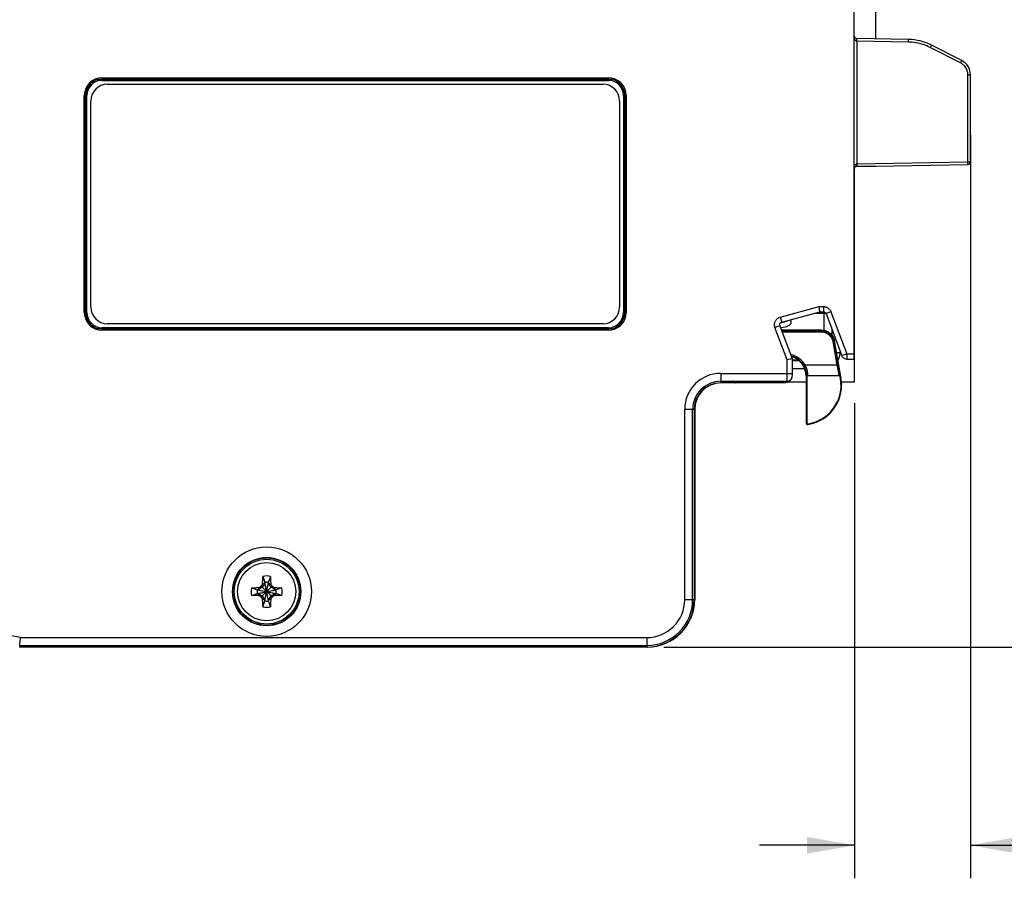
# Model space of a CAD drawing. Header units: inches. Extents: x 0 to 22, y 0 to 17.
# Tile 25 of 28: x 12.9 to 16.7, y 7.4 to 10.6. Entities that reach past the tile are written whole.
import ezdxf

# ---------------------------------------------------------------- set-up
doc = ezdxf.new("R2010")
doc.units = ezdxf.units.IN
doc.header["$LTSCALE"] = 1.21
doc.header["$MEASUREMENT"] = 0
doc.layers.get('0').update_dxf_attribs({"linetype": 'CONTINUOUS'})
doc.layers.add('COSMETIC', color=7, linetype='CONTINUOUS')
doc.layers.add('DIMENSIONS', color=7, linetype='CONTINUOUS')
doc.styles.get("Standard").update_dxf_attribs({"font": 'txt', "width": 0.8})
doc.dimstyles.new('DIMSTYLE_1', dxfattribs={"dimtxt": 0.125, "dimasz": 0.18, "dimexe": 0.18, "dimexo": 0.0625, "dimgap": 0.09, "dimtad": 0, "dimtih": 1, "dimtoh": 1, "dimdec": 3, "dimzin": 4, "dimdsep": 46, "dimtxsty": 'STANDARD', "dimblk": '_FILLED', "dimblk1": '_FILLED', "dimblk2": '_FILLED', "dimcen": 0.09, "dimadec": 0, "dimazin": 0, "dimtp": 0.001, "dimtm": 0.001, "dimtfac": 1, "dimtdec": 3, "dimtofl": 0, "dimtmove": 0, "dimatfit": 3, "dimldrblk": '_FILLED', "dimfxl": 1, "dimtolj": 1, "dimtzin": 4, "dimarcsym": 0})

# ---------------------------------------------------------------- blocks, each defined once
blk = doc.blocks.new('_FILLED')
at = {"color": 0, "linetype": 'BYBLOCK'}
blk.add_solid([(0, 0), (-1, 0.174), (-1, -0.174)], dxfattribs=at)
blk = doc.blocks.new('*D1')
at = {"layer": 'DIMENSIONS', "color": 2, "linetype": 'CONTINUOUS'}
for p, q in [((16.5225, 10.1828), (16.5225, 7.3688)), ((16.0845, 9.167), (16.0845, 7.3688)), ((16.0845, 7.4938), (15.7245, 7.4938)), ((16.5225, 7.4938), (17.01, 7.4938))]:
    blk.add_line(p, q, dxfattribs=at)
at = {"layer": 'DIMENSIONS', "color": 2, "linetype": 'CONTINUOUS', "xscale": 0.18, "yscale": 0.18, "zscale": 0.18}
blk.add_blockref('_FILLED', (16.0845, 7.4938), dxfattribs=at)
at = {"layer": 'DIMENSIONS', "color": 2, "linetype": 'CONTINUOUS', "xscale": 0.18, "yscale": 0.18, "zscale": 0.18, "rotation": 180}
blk.add_blockref('_FILLED', (16.5225, 7.4938), dxfattribs=at)
at = {"layer": 'DIMENSIONS', "color": 2, "linetype": 'CONTINUOUS', "width": 0.8}
for s, p in [('[', (17.5975, 7.4313)), (']', (18.1975, 7.4313)), ('.438', (17.0725, 7.4313)), ('11.13', (17.6975, 7.4313))]:
    blk.add_text(s, height=0.125, dxfattribs=at).set_placement(p)
blk = doc.blocks.new('*D2')
at = {"layer": 'DIMENSIONS', "color": 2, "linetype": 'CONTINUOUS'}
for p, q in [((16.147, 14.2596), (17.3975, 14.2596)), ((17.2725, 14.2596), (17.2725, 11.7173)), ((17.2725, 8.244), (17.2725, 11.4673)), ((15.362, 8.244), (17.3975, 8.244))]:
    blk.add_line(p, q, dxfattribs=at)
at = {"layer": 'DIMENSIONS', "color": 2, "linetype": 'CONTINUOUS', "xscale": 0.18, "yscale": 0.18, "zscale": 0.18}
for p, rotation in [((17.2725, 14.2596), 90), ((17.2725, 8.244), 270)]:
    blk.add_blockref('_FILLED', p, dxfattribs=dict(at, rotation=rotation))
at = {"layer": 'DIMENSIONS', "color": 2, "linetype": 'CONTINUOUS', "width": 0.8}
for s, p in [('[', (17.235, 11.5298)), (']', (17.835, 11.5298)), ('6.016', (16.61, 11.5298)), ('152.8', (17.335, 11.5298))]:
    blk.add_text(s, height=0.125, dxfattribs=at).set_placement(p)

msp = doc.modelspace()

# ---------------------------------------------------------------- linework, layer by layer
at = {"color": 7, "linetype": 'CONTINUOUS'}
for p, q in [((16.0825, 9.3338), (16.0825, 14.2547)), ((16.1645, 10.546), (16.1645, 13.0062)), ((16.288, 10.5438), (16.0923, 10.5472)), ((16.2879, 10.5338), (16.0924, 10.5372)), ((16.0924, 10.5372), (16.0924, 10.073)), ((16.4853, 10.4548), (16.3708, 10.5131)), ((16.4897, 10.4637), (16.3753, 10.522)), ((13.2365, 10.3988), (15.1525, 10.3988)), ((13.2365, 10.3888), (13.2365, 10.3988)), ((15.1525, 10.3888), (15.1525, 10.3988)), ((16.5126, 10.4103), (16.5225, 10.4103)), ((16.5126, 10.0803), (16.5126, 10.4103)), ((16.5225, 10.0803), (16.5225, 10.4103)), ((13.2365, 10.3938), (15.1525, 10.3938)), ((13.2365, 10.3888), (15.1525, 10.3888)), ((13.2565, 10.3738), (15.1325, 10.3738)), ((13.1695, 10.3318), (13.1795, 10.3318)), ((13.1695, 9.5098), (13.1695, 10.3318)), ((13.1745, 9.5098), (13.1745, 10.3318)), ((13.1795, 9.5098), (13.1795, 10.3318)), ((15.2094, 10.3318), (15.2194, 10.3318)), ((15.2094, 10.3318), (15.2094, 9.5098)), ((15.2144, 10.3318), (15.2144, 9.5098)), ((15.2194, 10.3318), (15.2194, 9.5098)), ((13.1945, 9.5298), (13.1945, 10.3118)), ((15.1945, 10.3118), (15.1945, 9.5298)), ((16.1645, 10.0626), (16.0897, 10.0626)), ((16.0923, 10.063), (16.5126, 10.0703)), ((16.0924, 10.073), (16.5126, 10.0803)), ((16.1645, 10.0642), (16.1645, 10.0626)), ((16.5126, 10.0803), (16.5225, 10.0803)), ((16.0845, 9.2484), (16.0845, 10.059)), ((16.0825, 10.0088), (16.0845, 10.0088)), ((16.0825, 9.9988), (16.0845, 9.9988)), ((16.0825, 9.9933), (16.0845, 9.9933)), ((16.0825, 9.9833), (16.0845, 9.9833)), ((16.0845, 9.5435), (16.0825, 9.5435)), ((16.0825, 9.5397), (16.0845, 9.5397)), ((13.1695, 9.5098), (13.1795, 9.5098)), ((15.2094, 9.5098), (15.2194, 9.5098)), ((15.8032, 9.4931), (15.9503, 9.5325)), ((15.8084, 9.4738), (15.9529, 9.5125)), ((15.9357, 9.5079), (15.9752, 9.5079)), ((15.9503, 9.5325), (15.9668, 9.5325)), ((15.9529, 9.5125), (15.9668, 9.5125)), ((15.9668, 9.5325), (15.9668, 9.5125)), ((15.9686, 9.4428), (15.9686, 9.5124)), ((15.9949, 9.5131), (15.9762, 9.506)), ((15.9762, 9.506), (16.0359, 9.3468)), ((15.9949, 9.5131), (16.0546, 9.3538)), ((16.0825, 9.5097), (16.0845, 9.5097)), ((15.1325, 9.4678), (13.2565, 9.4678)), ((15.8037, 9.4704), (15.8031, 9.4702)), ((15.8032, 9.4931), (15.8084, 9.4738)), ((15.8441, 9.4709), (15.8445, 9.4738)), ((15.1525, 9.4528), (13.2365, 9.4528)), ((13.2365, 9.4528), (13.2365, 9.4428)), ((15.1525, 9.4478), (13.2365, 9.4478)), ((15.1525, 9.4428), (13.2365, 9.4428)), ((15.1525, 9.4428), (15.1525, 9.4528)), ((15.7829, 9.4536), (15.8016, 9.4606)), ((15.8288, 9.3313), (15.7829, 9.4536)), ((15.8487, 9.335), (15.8016, 9.4606)), ((15.8047, 9.4524), (15.8077, 9.4531)), ((15.959, 9.4438), (15.8079, 9.4438)), ((15.8086, 9.4421), (15.9576, 9.4421)), ((15.8104, 9.4371), (15.9576, 9.4371)), ((15.9576, 9.4421), (15.959, 9.4438)), ((15.9576, 9.4421), (15.9576, 9.4371)), ((15.9986, 9.4463), (15.9986, 9.424)), ((15.9993, 9.423), (15.9993, 9.4442)), ((16.0068, 9.4008), (16.0019, 9.4)), ((16.0019, 9.4), (16.0176, 9.3108)), ((16.0068, 9.4008), (16.0082, 9.4025)), ((16.0068, 9.4008), (16.0225, 9.3117)), ((16.0332, 9.2609), (16.0082, 9.4025)), ((16.0159, 9.3589), (16.0293, 9.3589)), ((16.0546, 9.3538), (16.0359, 9.3468)), ((16.0546, 9.3538), (16.0825, 9.3538)), ((16.0546, 9.3538), (16.0546, 9.3338)), ((15.8288, 9.2799), (15.8288, 9.3313)), ((15.8713, 9.3297), (15.8487, 9.3297)), ((15.8487, 9.3289), (15.8723, 9.3289)), ((15.8488, 9.2799), (15.8488, 9.3349)), ((16.0546, 9.3338), (16.0825, 9.3338)), ((15.5775, 9.2799), (15.8488, 9.2799)), ((15.5775, 9.2799), (15.5775, 9.244)), ((15.8488, 9.2989), (15.8949, 9.2989)), ((15.8923, 9.3084), (15.8967, 9.3108)), ((16.0176, 9.3108), (15.8967, 9.3108)), ((16.0225, 9.3117), (16.0176, 9.3108)), ((15.5775, 9.2499), (15.8286, 9.2499)), ((15.6346, 9.244), (15.5775, 9.244)), ((15.6325, 9.244), (15.633, 9.2445)), ((15.8232, 9.2445), (15.633, 9.2445)), ((15.6352, 9.2445), (15.6346, 9.244)), ((15.8232, 9.2445), (15.8286, 9.2499)), ((15.8344, 9.2484), (15.9005, 9.2484)), ((15.8373, 9.2504), (15.8427, 9.2558)), ((15.9026, 9.2708), (15.9005, 9.2708)), ((15.9005, 9.2708), (15.9005, 9.2406)), ((15.9005, 9.2406), (15.9006, 9.2406)), ((15.903, 9.2658), (15.9029, 9.2658)), ((15.903, 9.2658), (15.903, 9.0941)), ((16.0247, 9.2708), (15.908, 9.2708)), ((16.0297, 9.2667), (16.0296, 9.2667)), ((16.0307, 9.2604), (16.0296, 9.2667)), ((16.0307, 9.2604), (16.0332, 9.2609)), ((16.0352, 9.2408), (16.0354, 9.2408)), ((16.0354, 9.2484), (16.0845, 9.2484)), ((15.9009, 9.2335), (15.9009, 9.2313)), ((15.9009, 9.2313), (15.901, 9.2287)), ((15.901, 9.2287), (15.901, 9.2258)), ((15.901, 9.2258), (15.901, 9.2227)), ((15.901, 9.2176), (15.901, 9.0918)), ((16.0336, 9.2149), (16.0338, 9.2167)), ((15.4414, 9.1438), (15.4773, 9.1438)), ((15.4414, 8.4238), (15.4414, 9.1438)), ((15.4714, 8.4238), (15.4714, 9.1438)), ((15.4773, 9.1438), (15.4773, 8.4238)), ((15.4793, 9.1438), (15.4793, 8.4238)), ((13.8452, 8.5112), (13.8522, 8.4892)), ((13.8737, 8.5112), (13.8668, 8.4892)), ((13.802, 8.4681), (13.8241, 8.4611)), ((13.8241, 8.4465), (13.8949, 8.4611)), ((13.827, 8.4611), (13.8241, 8.4611)), ((13.8241, 8.4611), (13.8949, 8.4465)), ((13.843, 8.4703), (13.827, 8.4611)), ((13.8305, 8.4691), (13.827, 8.4611)), ((13.827, 8.4465), (13.892, 8.4611)), ((13.827, 8.4611), (13.892, 8.4465)), ((13.8391, 8.4741), (13.8798, 8.4335)), ((13.8391, 8.4335), (13.8798, 8.4741)), ((13.8522, 8.4863), (13.843, 8.4703)), ((13.8442, 8.4828), (13.8522, 8.4863)), ((13.8668, 8.4184), (13.8522, 8.4892)), ((13.8522, 8.4892), (13.8522, 8.4863)), ((13.8522, 8.4184), (13.8668, 8.4892)), ((13.8668, 8.4213), (13.8522, 8.4863)), ((13.8522, 8.4213), (13.8668, 8.4863)), ((13.8668, 8.4863), (13.8668, 8.4892)), ((13.8668, 8.4863), (13.8747, 8.4828)), ((13.876, 8.4703), (13.8668, 8.4863)), ((13.892, 8.4611), (13.876, 8.4703)), ((13.8885, 8.4691), (13.892, 8.4611)), ((13.8949, 8.4611), (13.892, 8.4611)), ((13.9169, 8.4681), (13.8949, 8.4611)), ((13.802, 8.4396), (13.8241, 8.4465)), ((13.8241, 8.4465), (13.827, 8.4465)), ((13.827, 8.4465), (13.843, 8.4373)), ((13.8305, 8.4385), (13.827, 8.4465)), ((13.843, 8.4373), (13.8522, 8.4213)), ((13.8522, 8.4213), (13.8442, 8.4248)), ((13.8522, 8.4213), (13.8522, 8.4184)), ((13.8668, 8.4213), (13.876, 8.4373)), ((13.8747, 8.4248), (13.8668, 8.4213)), ((13.8668, 8.4184), (13.8668, 8.4213)), ((13.876, 8.4373), (13.892, 8.4465)), ((13.892, 8.4465), (13.8885, 8.4385)), ((13.892, 8.4465), (13.8949, 8.4465)), ((13.9169, 8.4396), (13.8949, 8.4465)), ((15.4414, 8.4238), (15.4773, 8.4238)), ((13.8452, 8.3964), (13.8522, 8.4184)), ((13.8737, 8.3964), (13.8668, 8.4184)), ((12.9281, 8.2799), (15.2975, 8.2799)), ((15.2975, 8.2799), (15.2975, 8.244)), ((12.925, 8.2499), (12.9243, 8.244)), ((15.2975, 8.244), (12.9243, 8.244)), ((12.925, 8.2499), (15.2975, 8.2499))]:
    msp.add_line(p, q, dxfattribs=at)
for points in [[(15.8155, 9.4732), (15.8101, 9.4718), (15.8037, 9.4704)], [(15.8077, 9.4531), (15.8148, 9.4547), (15.8209, 9.4562), (15.8261, 9.4578), (15.8304, 9.4593), (15.8341, 9.4609), (15.8373, 9.4626), (15.8401, 9.4646), (15.8424, 9.4673), (15.8441, 9.4709)], [(15.8131, 9.4751), (15.8136, 9.4749), (15.8177, 9.4738)], [(15.828, 9.4778), (15.8275, 9.4774), (15.8259, 9.4767), (15.8234, 9.4756), (15.8199, 9.4745), (15.8155, 9.4732)], [(15.8445, 9.4738), (15.844, 9.4769), (15.8423, 9.4804), (15.8406, 9.4824)], [(15.8468, 9.2616), (15.8479, 9.2648), (15.8485, 9.2684), (15.8486, 9.2702), (15.8487, 9.2725), (15.8487, 9.2758), (15.8488, 9.2799)], [(15.8427, 9.2558), (15.8449, 9.2584), (15.8468, 9.2616)], [(15.9007, 9.2397), (15.9007, 9.2397), (15.9007, 9.2396), (15.9007, 9.2394), (15.9007, 9.239), (15.9008, 9.2387)], [(15.9008, 9.2387), (15.9008, 9.2382), (15.9008, 9.2376), (15.9008, 9.2369), (15.9008, 9.2362)], [(15.9008, 9.2362), (15.9009, 9.2345), (15.9009, 9.2335)], [(15.901, 9.2227), (15.901, 9.2193), (15.901, 9.2176)], [(16.0338, 9.2167), (16.034, 9.2184), (16.0342, 9.2201), (16.0344, 9.2218), (16.0345, 9.2234), (16.0346, 9.2249), (16.0347, 9.2264), (16.0348, 9.2278), (16.0349, 9.2291), (16.0349, 9.2304), (16.035, 9.2316), (16.035, 9.2328), (16.035, 9.2338), (16.0351, 9.2348), (16.0351, 9.2357), (16.0351, 9.2365)], [(16.0351, 9.2365), (16.0351, 9.2389), (16.0351, 9.2393), (16.0352, 9.2396), (16.0352, 9.2398), (16.0352, 9.2398)]]:
    msp.add_lwpolyline(points, dxfattribs=at)
for radius in [0.1693, 0.1293, 0.1276, 0.1226, 0.1102]:
    msp.add_circle((13.8595, 8.4538), radius, dxfattribs=at)
for centre, radius, start, end in [((16.0925, 10.5572), 0.01, 180, 269), ((16.2845, 10.3438), 0.2, 63, 89), ((16.4625, 10.4103), 0.06, 0, 62.9856), ((13.2365, 10.3318), 0.067, 90, 180), ((15.1525, 10.3318), 0.067, 0, 90), ((13.2365, 10.3318), 0.062, 90, 180), ((13.2365, 10.3318), 0.057, 90, 180), ((13.2565, 10.3118), 0.062, 90, 180), ((15.1325, 10.3118), 0.062, 0, 90), ((15.1525, 10.3318), 0.062, 0, 90), ((15.1525, 10.3318), 0.057, 0, 90), ((16.0925, 10.053), 0.01, 91, 180), ((16.5125, 10.0803), 0.01, 271, 360), ((13.2365, 9.5098), 0.067, 180, 270), ((13.2365, 9.5098), 0.062, 180, 270), ((13.2365, 9.5098), 0.057, 180, 270), ((13.2565, 9.5298), 0.062, 180, 270), ((15.1325, 9.5298), 0.062, 270, 360), ((15.1525, 9.5098), 0.062, 270, 360), ((15.1525, 9.5098), 0.067, 270, 360), ((15.1525, 9.5098), 0.057, 270, 360), ((15.8255, 9.2708), 0.0817, 29.3329, 77.7135), ((15.8255, 9.2708), 0.0767, 29.3302, 74.5207), ((15.8255, 9.2708), 0.075, 0, 74.1337), ((15.5775, 9.1438), 0.1361, 90, 180), ((15.5775, 9.1438), 0.1061, 90, 180), ((15.5775, 9.1438), 0.1002, 90, 180), ((15.5795, 9.1438), 0.1002, 91.1526, 180), ((15.8855, 9.2348), 0.1475, 279.099, 10), ((15.8855, 9.2348), 0.15, 2.2734, 10), ((15.8855, 9.2348), 0.1494, 278.1831, 352.342), ((15.906, 9.0918), 0.005, 180.1688, 278.0143), ((13.8595, 8.4538), 0.0592, 76.0695, 103.9305), ((13.8595, 8.4538), 0.0592, 166.0695, 193.9305), ((13.8595, 8.4538), 0.0361, 168.3738, 191.6262), ((13.8595, 8.4538), 0.0297, 129.0984, 140.9016), ((13.8595, 8.4538), 0.0361, 78.3738, 101.6262), ((13.8595, 8.4538), 0.0297, 39.0984, 50.9016), ((13.8595, 8.4538), 0.0361, 348.3738, 11.6262), ((13.8595, 8.4538), 0.0592, 346.0695, 13.9305), ((13.8595, 8.4538), 0.0297, 219.0984, 230.9016), ((13.8595, 8.4538), 0.0297, 309.0984, 320.9016), ((15.2975, 8.4238), 0.1798, 270, 360), ((15.2975, 8.4238), 0.1739, 270, 360), ((15.2975, 8.4238), 0.1439, 270, 360), ((15.2995, 8.4238), 0.1798, 270, 360), ((13.8595, 8.4538), 0.0592, 256.0695, 283.9305), ((13.8595, 8.4538), 0.0361, 258.3738, 281.6262), ((12.5943, 6.6782), 1.6361, 78.2299, 101.2966)]:
    msp.add_arc(centre, radius, start, end, dxfattribs=at)
for points, knots in [([(16.0851, 10.5438), (16.085, 10.544), (16.0846, 10.5449), (16.084, 10.5465), (16.0834, 10.5488), (16.0829, 10.5514), (16.0827, 10.5532), (16.0826, 10.5541)], [0, 0, 0, 0, 0.061354, 0.265708, 0.490351, 0.734725, 1, 1, 1, 1]), ([(16.0924, 10.5372), (16.0924, 10.5389), (16.0927, 10.5421), (16.0919, 10.5445), (16.0927, 10.5472), (16.0923, 10.5472)], [0, 0, 0, 0, 0.499808, 0.865716, 1, 1, 1, 1]), ([(16.0924, 10.5372), (16.0919, 10.5372), (16.091, 10.5374), (16.0896, 10.538), (16.0885, 10.5388), (16.0874, 10.5399), (16.0865, 10.5412), (16.0857, 10.5425), (16.0852, 10.5434), (16.0851, 10.5438)], [0, 0, 0, 0, 0.138011, 0.274642, 0.412148, 0.553782, 0.705837, 0.874248, 1, 1, 1, 1]), ([(16.2879, 10.5338), (16.2879, 10.5355), (16.2882, 10.5387), (16.2874, 10.5411), (16.2884, 10.5438), (16.288, 10.5438)], [0, 0, 0, 0, 0.49997, 0.865971, 1, 1, 1, 1]), ([(16.3708, 10.5131), (16.3623, 10.5175), (16.3445, 10.5249), (16.3166, 10.5319), (16.2974, 10.5336), (16.2879, 10.5338)], [0, 0, 0, 0, 0.333086, 0.666946, 1, 1, 1, 1]), ([(16.3708, 10.5131), (16.3716, 10.5146), (16.3733, 10.5173), (16.3736, 10.5199), (16.3757, 10.5218), (16.3753, 10.522)], [0, 0, 0, 0, 0.500252, 0.866097, 1, 1, 1, 1]), ([(16.4853, 10.4548), (16.486, 10.4563), (16.4877, 10.459), (16.488, 10.4616), (16.4901, 10.4635), (16.4897, 10.4637)], [0, 0, 0, 0, 0.500273, 0.866107, 1, 1, 1, 1]), ([(16.5126, 10.4103), (16.5126, 10.4148), (16.5113, 10.424), (16.5057, 10.4367), (16.497, 10.4474), (16.4893, 10.4527), (16.4853, 10.4548)], [0, 0, 0, 0, 0.250015, 0.499587, 0.749296, 1, 1, 1, 1]), ([(16.0825, 10.053), (16.0825, 10.0539), (16.0825, 10.0557), (16.0828, 10.0582), (16.0832, 10.0606), (16.0837, 10.0627), (16.0843, 10.0646), (16.085, 10.0663), (16.0857, 10.0678), (16.0865, 10.0691), (16.0871, 10.0698), (16.0873, 10.0702)], [0, 0, 0, 0, 0.152077, 0.292808, 0.42277, 0.542534, 0.652462, 0.752948, 0.844287, 0.926531, 1, 1, 1, 1]), ([(16.0873, 10.0702), (16.0876, 10.0705), (16.0881, 10.071), (16.0889, 10.0717), (16.0898, 10.0722), (16.0906, 10.0726), (16.0912, 10.0728), (16.0915, 10.0729)], [0, 0, 0, 0, 0.236865, 0.449088, 0.641621, 0.821925, 1, 1, 1, 1]), ([(16.0924, 10.073), (16.0924, 10.0713), (16.0927, 10.0681), (16.0919, 10.0657), (16.0927, 10.063), (16.0923, 10.063)], [0, 0, 0, 0, 0.499788, 0.865717, 1, 1, 1, 1]), ([(16.5126, 10.0703), (16.5131, 10.0703), (16.5121, 10.073), (16.5129, 10.0754), (16.5126, 10.0786), (16.5126, 10.0803)], [0, 0, 0, 0, 0.128036, 0.494607, 1, 1, 1, 1]), ([(15.9526, 9.5151), (15.952, 9.5194), (15.9517, 9.5221), (15.9507, 9.5292), (15.9503, 9.5325)], [0, 0, 0, 0, 0.42213, 1, 1, 1, 1]), ([(15.9668, 9.5325), (15.9681, 9.5325), (15.9705, 9.5324), (15.9741, 9.5317), (15.9775, 9.5306), (15.9809, 9.5291), (15.9842, 9.5271), (15.9875, 9.5244), (15.9905, 9.5212), (15.993, 9.5173), (15.9944, 9.5145), (15.9949, 9.5131)], [0, 0, 0, 0, 0.103486, 0.200871, 0.298173, 0.399461, 0.506577, 0.621288, 0.74421, 0.871851, 1, 1, 1, 1]), ([(15.9668, 9.5125), (15.9672, 9.5125), (15.968, 9.5125), (15.9692, 9.5123), (15.9704, 9.5119), (15.9715, 9.5114), (15.9726, 9.5107), (15.9733, 9.5101), (15.9737, 9.5098)], [0, 0, 0, 0, 0.166636, 0.323377, 0.479989, 0.643014, 0.815408, 1, 1, 1, 1]), ([(15.9737, 9.5098), (15.974, 9.5095), (15.9747, 9.5087), (15.9756, 9.5075), (15.976, 9.5065), (15.9762, 9.506)], [0, 0, 0, 0, 0.324456, 0.661428, 1, 1, 1, 1]), ([(15.7829, 9.4536), (15.7825, 9.4548), (15.7817, 9.4572), (15.7811, 9.4609), (15.7809, 9.4649), (15.7813, 9.4692), (15.7824, 9.4737), (15.7843, 9.4781), (15.7867, 9.482), (15.7895, 9.4852), (15.7925, 9.4879), (15.7957, 9.4901), (15.7993, 9.4919), (15.8019, 9.4928), (15.8032, 9.4931)], [0, 0, 0, 0, 0.075266, 0.149803, 0.227944, 0.313001, 0.406537, 0.504467, 0.59778, 0.681598, 0.759754, 0.83755, 0.917967, 1, 1, 1, 1]), ([(15.8016, 9.4606), (15.8015, 9.461), (15.8012, 9.4618), (15.801, 9.4631), (15.8009, 9.4644), (15.8011, 9.4658), (15.8013, 9.4668), (15.8015, 9.4673)], [0, 0, 0, 0, 0.185179, 0.368529, 0.560718, 0.769912, 1, 1, 1, 1]), ([(15.8015, 9.4673), (15.8017, 9.4678), (15.8021, 9.4688), (15.8029, 9.4701), (15.8038, 9.4712), (15.8048, 9.472), (15.8059, 9.4728), (15.8071, 9.4734), (15.8079, 9.4737), (15.8084, 9.4738)], [0, 0, 0, 0, 0.165044, 0.322247, 0.463434, 0.595108, 0.726206, 0.861741, 1, 1, 1, 1]), ([(15.9576, 9.4421), (15.9596, 9.4421), (15.964, 9.4419), (15.9711, 9.4405), (15.9788, 9.4377), (15.9864, 9.4333), (15.9932, 9.4276), (15.9988, 9.4209), (16.0029, 9.4138), (16.0054, 9.4071), (16.0065, 9.4028), (16.0068, 9.4008)], [0, 0, 0, 0, 0.086054, 0.191189, 0.309666, 0.436103, 0.565116, 0.691435, 0.809666, 0.91443, 1, 1, 1, 1]), ([(15.9576, 9.4371), (15.9594, 9.4371), (15.9634, 9.4369), (15.9698, 9.4357), (15.9767, 9.4331), (15.9835, 9.4292), (15.9897, 9.4241), (15.9947, 9.418), (15.9983, 9.4117), (16.0007, 9.4056), (16.0016, 9.4017), (16.0019, 9.4)], [0, 0, 0, 0, 0.086047, 0.191156, 0.30962, 0.436075, 0.56513, 0.691474, 0.8097, 0.91444, 1, 1, 1, 1]), ([(15.959, 9.4438), (15.9623, 9.4438), (15.969, 9.4431), (15.9785, 9.4402), (15.9873, 9.4354), (15.995, 9.429), (16.0013, 9.4211), (16.0058, 9.4122), (16.0076, 9.4058), (16.0082, 9.4025)], [0, 0, 0, 0, 0.142766, 0.285989, 0.428315, 0.571685, 0.714011, 0.857234, 1, 1, 1, 1]), ([(15.8488, 9.3349), (15.8496, 9.3351), (15.8422, 9.3338), (15.8407, 9.3335), (15.8388, 9.3331)], [0, 0, 0, 0, 0.260769, 1, 1, 1, 1]), ([(16.0433, 9.3373), (16.0422, 9.3381), (16.0401, 9.3398), (16.0384, 9.342), (16.0377, 9.3431)], [0, 0, 0, 0, 0.499995, 1, 1, 1, 1]), ([(16.0546, 9.3338), (16.052, 9.3338), (16.048, 9.3346), (16.0444, 9.3365), (16.0433, 9.3373)], [0, 0, 0, 0, 0.661629, 1, 1, 1, 1]), ([(15.8286, 9.2499), (15.8286, 9.2501), (15.8286, 9.2506), (15.8287, 9.2519), (15.8287, 9.2541), (15.8287, 9.2574), (15.8287, 9.2618), (15.8287, 9.2672), (15.8287, 9.2734), (15.8288, 9.2777), (15.8288, 9.2799)], [0, 0, 0, 0, 0.013538, 0.053648, 0.126322, 0.235924, 0.38421, 0.568241, 0.778255, 1, 1, 1, 1]), ([(15.9026, 9.2708), (15.9025, 9.2723), (15.9023, 9.2757), (15.9017, 9.2812), (15.9005, 9.2874), (15.8987, 9.2941), (15.896, 9.3013), (15.8936, 9.306), (15.8923, 9.3084)], [0, 0, 0, 0, 0.114694, 0.257967, 0.420809, 0.598642, 0.791342, 1, 1, 1, 1]), ([(15.9076, 9.2753), (15.9075, 9.2767), (15.9073, 9.2799), (15.9066, 9.2851), (15.9054, 9.291), (15.9034, 9.2974), (15.9006, 9.3041), (15.8981, 9.3086), (15.8967, 9.3108)], [0, 0, 0, 0, 0.113552, 0.255445, 0.417144, 0.59456, 0.78818, 1, 1, 1, 1]), ([(16.0176, 9.3108), (16.0181, 9.3082), (16.0192, 9.303), (16.0206, 9.2956), (16.0219, 9.2887), (16.023, 9.2827), (16.0237, 9.278), (16.0246, 9.2741), (16.0245, 9.2726), (16.0248, 9.2716)], [0, 0, 0, 0, 0.201114, 0.394285, 0.571119, 0.7251, 0.850613, 0.943281, 1, 1, 1, 1]), ([(16.0225, 9.3117), (16.0231, 9.3087), (16.0241, 9.3029), (16.0255, 9.2945), (16.0268, 9.2869), (16.0279, 9.2801), (16.0286, 9.2747), (16.0295, 9.2703), (16.0293, 9.2685), (16.03, 9.2667), (16.0297, 9.2667)], [0, 0, 0, 0, 0.197155, 0.386706, 0.560274, 0.711444, 0.834677, 0.925682, 0.981415, 1, 1, 1, 1]), ([(15.8286, 9.2499), (15.832, 9.2499), (15.8373, 9.2513), (15.8415, 9.2545), (15.8427, 9.2558)], [0, 0, 0, 0, 0.666684, 1, 1, 1, 1]), ([(15.9006, 9.2406), (15.9008, 9.2406), (15.9006, 9.2395), (15.9006, 9.2389), (15.9007, 9.2386)], [0, 0, 0, 0, 0.32691, 1, 1, 1, 1]), ([(15.9026, 9.2708), (15.9026, 9.2714), (15.9028, 9.2726), (15.904, 9.274), (15.9056, 9.275), (15.9069, 9.2752), (15.9076, 9.2753)], [0, 0, 0, 0, 0.236119, 0.48099, 0.736953, 1, 1, 1, 1]), ([(15.9029, 9.2658), (15.9027, 9.2658), (15.9029, 9.267), (15.9025, 9.2682), (15.9026, 9.2699), (15.9026, 9.2708)], [0, 0, 0, 0, 0.114067, 0.449084, 1, 1, 1, 1]), ([(15.908, 9.2708), (15.9074, 9.2708), (15.906, 9.2705), (15.9044, 9.2694), (15.9033, 9.2678), (15.903, 9.2665), (15.903, 9.2658)], [0, 0, 0, 0, 0.249961, 0.500053, 0.750114, 1, 1, 1, 1]), ([(15.9078, 9.2713), (15.9078, 9.272), (15.9076, 9.273), (15.9076, 9.2744), (15.9076, 9.2753)], [0, 0, 0, 0, 0.377849, 1, 1, 1, 1]), ([(16.0296, 9.2667), (16.0295, 9.2672), (16.0291, 9.2684), (16.028, 9.2697), (16.0264, 9.2706), (16.0253, 9.2708), (16.0247, 9.2708)], [0, 0, 0, 0, 0.249963, 0.499951, 0.749966, 1, 1, 1, 1]), ([(16.0351, 9.2383), (16.0352, 9.2388), (16.0354, 9.2394), (16.035, 9.2408), (16.0352, 9.2408)], [0, 0, 0, 0, 0.747078, 1, 1, 1, 1]), ([(15.9009, 9.2355), (15.9009, 9.2354), (15.9009, 9.2351), (15.9009, 9.2348), (15.9009, 9.2346)], [0, 0, 0, 0, 0.457939, 1, 1, 1, 1]), ([(15.9009, 9.2316), (15.9009, 9.2315), (15.9009, 9.2311), (15.9009, 9.2308), (15.9009, 9.2306)], [0, 0, 0, 0, 0.461848, 1, 1, 1, 1]), ([(15.901, 9.2269), (15.901, 9.2267), (15.901, 9.2264), (15.901, 9.2261), (15.901, 9.2259)], [0, 0, 0, 0, 0.504748, 1, 1, 1, 1]), ([(15.901, 9.2217), (15.901, 9.2215), (15.901, 9.2211), (15.901, 9.2207), (15.901, 9.2205)], [0, 0, 0, 0, 0.49602, 1, 1, 1, 1]), ([(16.0343, 9.2208), (16.0344, 9.2226), (16.0347, 9.2261), (16.0349, 9.2309), (16.0351, 9.2348), (16.035, 9.2374), (16.0351, 9.2383)], [0, 0, 0, 0, 0.312525, 0.594333, 0.827069, 1, 1, 1, 1]), ([(16.0343, 9.2207), (16.0343, 9.2207), (16.0343, 9.2207), (16.0343, 9.2208), (16.0343, 9.2208)], [0, 0, 0, 0, 0.442601, 1, 1, 1, 1]), ([(15.903, 9.0941), (15.9028, 9.0939), (15.9023, 9.0934), (15.9017, 9.0926), (15.9013, 9.0921), (15.901, 9.0918)], [0, 0, 0, 0, 0.335105, 0.66843, 1, 1, 1, 1]), ([(15.903, 9.0941), (15.903, 9.0936), (15.9032, 9.0924), (15.9041, 9.0909), (15.9054, 9.0897), (15.9071, 9.0891), (15.9082, 9.0891), (15.9088, 9.0892)], [0, 0, 0, 0, 0.199603, 0.400487, 0.599919, 0.800183, 1, 1, 1, 1]), ([(15.9014, 9.0901), (15.9014, 9.0899), (15.9016, 9.0894), (15.9019, 9.089), (15.9021, 9.0887), (15.9021, 9.0887)], [0, 0, 0, 0, 0.377364, 0.945024, 1, 1, 1, 1]), ([(15.9022, 9.0886), (15.9024, 9.0884), (15.9027, 9.0881), (15.9032, 9.0877), (15.9035, 9.0875), (15.9035, 9.0875)], [0, 0, 0, 0, 0.385714, 0.915154, 1, 1, 1, 1]), ([(15.9035, 9.0875), (15.9037, 9.0874), (15.9042, 9.0872), (15.9047, 9.087), (15.905, 9.0869)], [0, 0, 0, 0, 0.457491, 1, 1, 1, 1]), ([(15.905, 9.0869), (15.9053, 9.0869), (15.9059, 9.0868), (15.9065, 9.0868), (15.9067, 9.0869)], [0, 0, 0, 0, 0.499483, 1, 1, 1, 1]), ([(15.9081, 9.0884), (15.9079, 9.0882), (15.9074, 9.0877), (15.907, 9.0871), (15.9067, 9.0869)], [0, 0, 0, 0, 0.501364, 1, 1, 1, 1]), ([(13.8442, 8.4828), (13.8442, 8.4839), (13.8443, 8.4862), (13.8443, 8.4897), (13.8445, 8.4935), (13.8446, 8.4976), (13.8448, 8.5019), (13.845, 8.5065), (13.8451, 8.5096), (13.8452, 8.5112)], [0, 0, 0, 0, 0.114842, 0.239113, 0.372875, 0.516081, 0.668566, 0.830024, 1, 1, 1, 1]), ([(13.8737, 8.5112), (13.8738, 8.5095), (13.874, 8.5059), (13.8742, 8.5008), (13.8744, 8.4958), (13.8746, 8.4911), (13.8747, 8.4868), (13.8747, 8.4841), (13.8747, 8.4828)], [0, 0, 0, 0, 0.187948, 0.371381, 0.547316, 0.712723, 0.864588, 1, 1, 1, 1]), ([(13.802, 8.4681), (13.8038, 8.4682), (13.8072, 8.4683), (13.8121, 8.4686), (13.8165, 8.4687), (13.8205, 8.4688), (13.8241, 8.4689), (13.8274, 8.469), (13.8295, 8.4691), (13.8305, 8.4691)], [0, 0, 0, 0, 0.188438, 0.359688, 0.514997, 0.655244, 0.780967, 0.89472, 1, 1, 1, 1]), ([(13.8305, 8.4691), (13.8311, 8.4695), (13.8325, 8.4702), (13.8344, 8.4714), (13.8357, 8.4722), (13.8364, 8.4726)], [0, 0, 0, 0, 0.336109, 0.669494, 1, 1, 1, 1]), ([(13.8364, 8.4726), (13.8367, 8.4727), (13.8373, 8.4731), (13.8382, 8.4736), (13.8388, 8.474), (13.8391, 8.4741)], [0, 0, 0, 0, 0.3328, 0.666343, 1, 1, 1, 1]), ([(13.8391, 8.4741), (13.8393, 8.4744), (13.8397, 8.4751), (13.8402, 8.476), (13.8405, 8.4766), (13.8407, 8.4769)], [0, 0, 0, 0, 0.333757, 0.667303, 1, 1, 1, 1]), ([(13.8407, 8.4769), (13.8411, 8.4775), (13.8419, 8.4788), (13.843, 8.4808), (13.8438, 8.4821), (13.8442, 8.4828)], [0, 0, 0, 0, 0.331349, 0.664776, 1, 1, 1, 1]), ([(13.8747, 8.4828), (13.8751, 8.4821), (13.8759, 8.4808), (13.8771, 8.4788), (13.8778, 8.4775), (13.8782, 8.4769)], [0, 0, 0, 0, 0.336109, 0.669495, 1, 1, 1, 1]), ([(13.8782, 8.4769), (13.8784, 8.4766), (13.8787, 8.476), (13.8793, 8.4751), (13.8796, 8.4744), (13.8798, 8.4741)], [0, 0, 0, 0, 0.3328, 0.666343, 1, 1, 1, 1]), ([(13.8798, 8.4741), (13.8801, 8.474), (13.8807, 8.4736), (13.8816, 8.4731), (13.8822, 8.4727), (13.8825, 8.4726)], [0, 0, 0, 0, 0.333757, 0.667303, 1, 1, 1, 1]), ([(13.8825, 8.4726), (13.8832, 8.4722), (13.8845, 8.4714), (13.8865, 8.4702), (13.8878, 8.4695), (13.8885, 8.4691)], [0, 0, 0, 0, 0.331349, 0.664776, 1, 1, 1, 1]), ([(13.8885, 8.4691), (13.8896, 8.4691), (13.8918, 8.469), (13.8954, 8.4689), (13.8992, 8.4688), (13.9032, 8.4687), (13.9076, 8.4685), (13.9122, 8.4683), (13.9153, 8.4681), (13.9169, 8.4681)], [0, 0, 0, 0, 0.114842, 0.239113, 0.372875, 0.516081, 0.668566, 0.830024, 1, 1, 1, 1]), ([(13.8305, 8.4385), (13.8294, 8.4385), (13.8271, 8.4386), (13.8236, 8.4387), (13.8198, 8.4388), (13.8157, 8.4389), (13.8114, 8.4391), (13.8068, 8.4393), (13.8037, 8.4395), (13.802, 8.4396)], [0, 0, 0, 0, 0.114842, 0.239113, 0.372875, 0.516081, 0.668566, 0.830024, 1, 1, 1, 1]), ([(13.8364, 8.4351), (13.8357, 8.4354), (13.8344, 8.4362), (13.8325, 8.4374), (13.8311, 8.4381), (13.8305, 8.4385)], [0, 0, 0, 0, 0.331349, 0.664776, 1, 1, 1, 1]), ([(13.8391, 8.4335), (13.8388, 8.4336), (13.8382, 8.434), (13.8373, 8.4345), (13.8367, 8.4349), (13.8364, 8.4351)], [0, 0, 0, 0, 0.333757, 0.667303, 1, 1, 1, 1]), ([(13.8407, 8.4307), (13.8405, 8.431), (13.8402, 8.4316), (13.8397, 8.4326), (13.8393, 8.4332), (13.8391, 8.4335)], [0, 0, 0, 0, 0.3328, 0.666343, 1, 1, 1, 1]), ([(13.8442, 8.4248), (13.8438, 8.4255), (13.843, 8.4268), (13.8419, 8.4288), (13.8411, 8.4301), (13.8407, 8.4307)], [0, 0, 0, 0, 0.336109, 0.669495, 1, 1, 1, 1]), ([(13.8452, 8.3964), (13.8451, 8.3982), (13.8449, 8.4017), (13.8447, 8.4069), (13.8445, 8.4118), (13.8444, 8.4165), (13.8443, 8.4208), (13.8442, 8.4235), (13.8442, 8.4248)], [0, 0, 0, 0, 0.187948, 0.371381, 0.547317, 0.712723, 0.864588, 1, 1, 1, 1]), ([(13.8747, 8.4248), (13.8747, 8.4237), (13.8747, 8.4214), (13.8746, 8.4179), (13.8745, 8.4141), (13.8744, 8.41), (13.8742, 8.4057), (13.874, 8.4011), (13.8738, 8.398), (13.8737, 8.3964)], [0, 0, 0, 0, 0.114842, 0.239113, 0.372875, 0.516081, 0.668566, 0.830024, 1, 1, 1, 1]), ([(13.8782, 8.4307), (13.8778, 8.4301), (13.8771, 8.4288), (13.8759, 8.4268), (13.8751, 8.4255), (13.8747, 8.4248)], [0, 0, 0, 0, 0.331349, 0.664776, 1, 1, 1, 1]), ([(13.8798, 8.4335), (13.8796, 8.4332), (13.8793, 8.4326), (13.8787, 8.4316), (13.8784, 8.431), (13.8782, 8.4307)], [0, 0, 0, 0, 0.333757, 0.667303, 1, 1, 1, 1]), ([(13.8825, 8.4351), (13.8822, 8.4349), (13.8816, 8.4345), (13.8807, 8.434), (13.8801, 8.4336), (13.8798, 8.4335)], [0, 0, 0, 0, 0.3328, 0.666343, 1, 1, 1, 1]), ([(13.8885, 8.4385), (13.8878, 8.4381), (13.8865, 8.4374), (13.8845, 8.4362), (13.8832, 8.4354), (13.8825, 8.4351)], [0, 0, 0, 0, 0.336109, 0.669495, 1, 1, 1, 1]), ([(13.9169, 8.4396), (13.9151, 8.4395), (13.9116, 8.4393), (13.9064, 8.439), (13.9014, 8.4389), (13.8968, 8.4387), (13.8925, 8.4386), (13.8898, 8.4386), (13.8885, 8.4385)], [0, 0, 0, 0, 0.187948, 0.371381, 0.547316, 0.712723, 0.864588, 1, 1, 1, 1]), ([(12.925, 8.2499), (12.925, 8.2507), (12.9254, 8.2537), (12.926, 8.26), (12.9269, 8.2691), (12.9277, 8.2761), (12.9281, 8.2799)], [0, 0, 0, 0, 0.081494, 0.300013, 0.622277, 1, 1, 1, 1])]:
    msp.add_open_spline(points, degree=3, knots=knots, dxfattribs=at)
for points in [[(16.0915, 10.0729), (16.0918, 10.0729), (16.0921, 10.073), (16.0924, 10.073)], [(15.9529, 9.5125), (15.953, 9.5117), (15.9528, 9.5136), (15.9526, 9.5151)], [(16.0283, 9.348), (16.029, 9.3516), (16.0293, 9.3553), (16.0293, 9.3589)], [(15.8388, 9.3331), (15.8362, 9.3327), (15.8321, 9.3319), (15.8288, 9.3313)], [(16.0216, 9.3295), (16.0236, 9.3329), (16.0252, 9.3366), (16.0264, 9.3404)], [(16.0264, 9.3404), (16.0272, 9.3429), (16.0279, 9.3454), (16.0283, 9.348)], [(16.0377, 9.3431), (16.037, 9.3443), (16.0364, 9.3455), (16.0359, 9.3468)], [(15.8295, 9.2455), (15.8274, 9.2449), (15.8253, 9.2445), (15.8232, 9.2445)], [(15.8308, 9.246), (15.8304, 9.2458), (15.8299, 9.2457), (15.8295, 9.2455)], [(15.8373, 9.2504), (15.8355, 9.2485), (15.8332, 9.247), (15.8308, 9.246)], [(15.8427, 9.2558), (15.844, 9.257), (15.845, 9.2584), (15.8459, 9.2599)], [(15.8459, 9.2599), (15.8476, 9.263), (15.8486, 9.2665), (15.8486, 9.2699)], [(15.9006, 9.2393), (15.9005, 9.2397), (15.9005, 9.2401), (15.9005, 9.2406)], [(15.9079, 9.2708), (15.9077, 9.2708), (15.9078, 9.2711), (15.9078, 9.2713)], [(16.0248, 9.2716), (16.0249, 9.2712), (16.025, 9.2708), (16.0248, 9.2708)], [(16.0352, 9.2395), (16.0353, 9.2399), (16.0354, 9.2403), (16.0354, 9.2408)], [(15.9009, 9.2386), (15.9008, 9.2388), (15.9007, 9.2391), (15.9006, 9.2393)], [(15.9007, 9.2386), (15.9007, 9.2384), (15.9008, 9.2382), (15.9008, 9.2381)], [(15.9008, 9.2381), (15.9008, 9.2379), (15.9008, 9.2377), (15.9008, 9.2375)], [(15.9008, 9.2375), (15.9009, 9.2369), (15.9009, 9.2362), (15.9009, 9.2355)], [(15.9009, 9.2346), (15.9009, 9.2336), (15.9009, 9.2326), (15.9009, 9.2316)], [(15.9009, 9.2306), (15.901, 9.2294), (15.901, 9.2281), (15.901, 9.2269)], [(15.901, 9.2259), (15.901, 9.2245), (15.901, 9.2231), (15.901, 9.2217)], [(15.901, 9.2205), (15.901, 9.219), (15.901, 9.2175), (15.901, 9.2159)], [(15.901, 9.2159), (15.901, 9.2158), (15.901, 9.2157), (15.901, 9.2156)], [(16.0336, 9.2149), (16.0338, 9.2168), (16.0341, 9.2187), (16.0343, 9.2207)], [(16.035, 9.2388), (16.0351, 9.239), (16.0352, 9.2392), (16.0352, 9.2395)], [(15.901, 9.0918), (15.901, 9.0916), (15.901, 9.0913), (15.9011, 9.0911)], [(15.9011, 9.0911), (15.9011, 9.0908), (15.9012, 9.0906), (15.9013, 9.0903)], [(15.9013, 9.0903), (15.9013, 9.0902), (15.9013, 9.0901), (15.9014, 9.0901)], [(15.9021, 9.0887), (15.9022, 9.0887), (15.9022, 9.0886), (15.9022, 9.0886)], [(15.9088, 9.0892), (15.9086, 9.0889), (15.9083, 9.0887), (15.9081, 9.0884)]]:
    msp.add_open_spline(points, degree=3, dxfattribs=at)
at = {"layer": 'COSMETIC', "color": 7, "linetype": 'CONTINUOUS'}
msp.add_line((16.0845, 9.9928), (16.0845, 10.059), dxfattribs=at)

# ---------------------------------------------------------------- dimensions: what is measured, and where the dimension line sits
at = {"layer": 'DIMENSIONS', "color": 2, "linetype": 'CONTINUOUS'}
dim = msp.add_linear_dim(base=(17.2725, 14.2596), p1=(15.362, 8.244), p2=(16.147, 14.2596), angle=90, dimstyle='DIMSTYLE_1', dxfattribs=at)
dim.commit()
dim.dimension.update_dxf_attribs({"geometry": '*D2', "text_midpoint": (17.2725, 11.5923), "dimtype": 160})
dim = msp.add_linear_dim(base=(16.5225, 7.4938), p1=(16.0845, 9.167), p2=(16.5225, 10.1828), dimstyle='DIMSTYLE_1', dxfattribs=at)
dim.commit()
dim.dimension.update_dxf_attribs({"geometry": '*D1', "text_midpoint": (17.685, 7.4938), "dimtype": 160})

doc.saveas('drawing.dxf')
